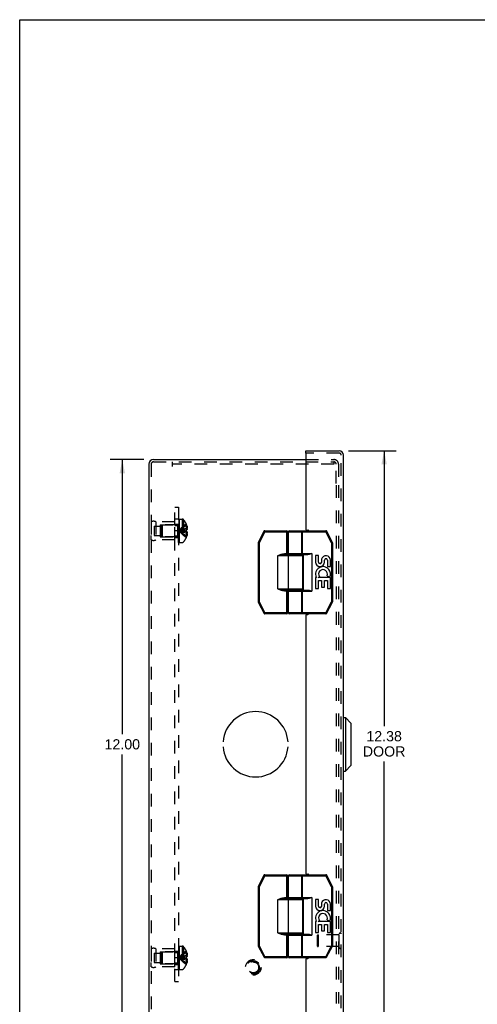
# Model space of a CAD drawing. Header units: inches. Extents: x 0 to 48.6, y 0 to 31.4.
# Tile 12 of 17: x 0 to 9.7, y 10.7 to 31.4. Entities that reach past the tile are written whole.
import ezdxf

# ---------------------------------------------------------------- set-up
doc = ezdxf.new("R2010")
doc.units = ezdxf.units.IN
doc.header["$LTSCALE"] = 2.671429
doc.header["$MEASUREMENT"] = 0
doc.linetypes.add('HIDDEN', pattern=[0.2, 0.1, -0.1])
doc.layers.get('0').update_dxf_attribs({"linetype": 'CONTINUOUS'})
for name, color, linetype in [('DEFAULT_2', 8, 'HIDDEN'), ('DIMENSIONS', 7, 'CONTINUOUS'), ('DOOR_ASSEMBLY', 7, 'CONTINUOUS'), ('OPEN', 7, 'CONTINUOUS'), ('SUBPANEL', 7, 'CONTINUOUS')]:
    doc.layers.add(name, color=color, linetype=linetype)
doc.styles.get("Standard").update_dxf_attribs({"font": 'arial.ttf'})
doc.dimstyles.new('DIMSTYLE_1', dxfattribs={"dimtxt": 0.214286, "dimasz": 0.285714, "dimexe": 0.09, "dimexo": 0.07, "dimgap": 0.0375, "dimtad": 0, "dimtih": 1, "dimtoh": 1, "dimzin": 4, "dimdsep": 46, "dimtxsty": 'Standard', "dimblk": '_FILLED', "dimblk1": '_FILLED', "dimblk2": '_FILLED', "dimcen": 0.09, "dimadec": 3, "dimazin": 1, "dimtfac": 1, "dimtdec": 3, "dimtofl": 0, "dimtmove": 0, "dimatfit": 3, "dimldrblk": '_FILLED', "dimfxl": 0, "dimtolj": 1, "dimtzin": 4, "dimarcsym": 0})

# ---------------------------------------------------------------- blocks, each defined once
blk = doc.blocks.new('_FILLED')
at = {"color": 0, "linetype": 'ByBlock'}
blk.add_solid([(0, 0), (-1, 0.2), (-1, -0.2)], dxfattribs=at)
blk = doc.blocks.new('*D10')
at = {"layer": 'DIMENSIONS', "color": 2, "linetype": 'Continuous'}
for p, q in [((6.94, 22.343), (7.948, 22.343)), ((7.691, 22.343), (7.691, 16.541)), ((7.691, 9.968), (7.691, 15.791)), ((6.94, 9.968), (7.948, 9.968))]:
    blk.add_line(p, q, dxfattribs=at)
at = {"layer": 'DIMENSIONS', "color": 2, "linetype": 'Continuous', "xscale": 0.2857142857, "yscale": 0.2857142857, "zscale": 0.2857142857}
for p, rotation in [((7.691, 22.343), 90), ((7.691, 9.968), 270)]:
    blk.add_blockref('_FILLED', p, dxfattribs=dict(at, rotation=rotation))
at = {"layer": 'DIMENSIONS', "color": 2, "linetype": 'Continuous', "insert": (7.691, 16.434), "char_height": 0.2143, "width": 0.89697, "attachment_point": 2, "line_spacing_factor": 0.9}
blk.add_mtext('12.38\\PDOOR', dxfattribs=at)
blk = doc.blocks.new('*D16')
at = {"layer": 'DIMENSIONS', "color": 2, "linetype": 'Continuous'}
for p, q in [((2.623, 22.156), (1.909, 22.156)), ((2.166, 22.156), (2.166, 16.37)), ((2.166, 10.156), (2.166, 15.941)), ((2.623, 10.156), (1.909, 10.156))]:
    blk.add_line(p, q, dxfattribs=at)
at = {"layer": 'DIMENSIONS', "color": 2, "linetype": 'Continuous', "xscale": 0.2857142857, "yscale": 0.2857142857, "zscale": 0.2857142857}
for p, rotation in [((2.166, 22.156), 90), ((2.166, 10.156), 270)]:
    blk.add_blockref('_FILLED', p, dxfattribs=dict(at, rotation=rotation))
at = {"layer": 'DIMENSIONS', "color": 2, "linetype": 'Continuous', "insert": (2.166, 16.263), "char_height": 0.2143, "width": 0.74881, "attachment_point": 2, "line_spacing_factor": 0.9}
blk.add_mtext('12.00', dxfattribs=at)

msp = doc.modelspace()

# ---------------------------------------------------------------- linework, layer by layer
at = {"color": 7, "linetype": 'Continuous'}
for p, q in [((0, 0), (0, 31.429)), ((0, 31.429), (48.571, 31.429))]:
    msp.add_line(p, q, dxfattribs=at)
at = {"color": 3, "linetype": 'Continuous'}
for p, q in [((2.728, 22.061), (2.728, 10.251)), ((2.823, 22.156), (6.037, 22.156))]:
    msp.add_line(p, q, dxfattribs=at)
msp.add_arc((2.823, 22.061), 0.0948, 90, 180, dxfattribs=at)
at = {"layer": 'DEFAULT_2', "color": 8, "linetype": 'HIDDEN'}
for p, q in [((2.776, 22.061), (2.776, 10.251)), ((2.823, 22.108), (6.63, 22.108)), ((3.228, 22.013), (3.228, 22.108)), ((6.63, 22.06), (3.228, 22.06)), ((6.037, 22.156), (6.633, 22.156)), ((6.63, 22.108), (6.63, 22.06)), ((6.63, 22.108), (6.633, 22.108)), ((6.68, 21.656), (6.68, 22.061)), ((6.728, 22.061), (6.728, 21.656)), ((6.68, 21.616), (6.68, 10.696)), ((6.728, 21.616), (6.728, 10.696)), ((2.776, 20.844), (2.776, 20.468)), ((2.776, 20.844), (2.776, 20.756)), ((2.839, 20.757), (2.839, 20.554)), ((2.839, 20.757), (2.964, 20.757)), ((2.876, 20.844), (2.876, 20.468)), ((3.276, 20.844), (2.876, 20.844)), ((2.964, 20.781), (2.964, 20.531)), ((2.964, 20.781), (3.276, 20.781)), ((2.996, 20.77), (3.006, 20.78)), ((2.996, 20.77), (2.996, 20.542)), ((3.006, 20.78), (3.006, 20.532)), ((3.334, 20.78), (3.006, 20.78)), ((3.276, 20.468), (3.276, 20.844)), ((3.334, 20.78), (3.334, 20.532)), ((3.351, 20.41), (3.351, 20.899)), ((3.366, 20.899), (3.351, 20.899)), ((3.366, 20.899), (3.351, 20.899)), ((3.366, 20.893), (3.351, 20.893)), ((3.366, 20.892), (3.351, 20.892)), ((3.366, 20.882), (3.351, 20.882)), ((3.351, 20.864), (3.366, 20.864)), ((3.366, 20.863), (3.351, 20.863)), ((3.366, 20.862), (3.351, 20.862)), ((3.366, 20.86), (3.351, 20.86)), ((3.351, 20.857), (3.366, 20.857)), ((3.351, 20.854), (3.366, 20.854)), ((3.366, 20.847), (3.351, 20.847)), ((3.351, 20.843), (3.366, 20.843)), ((3.351, 20.838), (3.366, 20.838)), ((3.351, 20.835), (3.366, 20.835)), ((3.366, 20.834), (3.351, 20.834)), ((3.351, 20.834), (3.366, 20.834)), ((3.351, 20.81), (3.366, 20.81)), ((3.351, 20.798), (3.366, 20.798)), ((3.366, 20.794), (3.351, 20.794)), ((3.366, 20.793), (3.351, 20.793)), ((3.366, 20.789), (3.351, 20.789)), ((3.351, 20.783), (3.366, 20.783)), ((3.351, 20.78), (3.366, 20.78)), ((3.351, 20.779), (3.366, 20.779)), ((3.366, 20.768), (3.351, 20.768)), ((3.366, 20.755), (3.351, 20.755)), ((3.366, 20.899), (3.366, 20.41)), ((3.371, 20.41), (3.371, 20.902)), ((3.371, 20.902), (3.432, 20.902)), ((3.432, 20.902), (3.432, 20.41)), ((3.459, 20.89), (3.459, 20.422)), ((3.517, 20.796), (3.517, 20.796)), ((3.517, 20.796), (3.517, 20.795)), ((3.517, 20.795), (3.517, 20.674)), ((3.517, 20.76), (3.53, 20.76)), ((2.776, 20.468), (2.776, 20.556)), ((2.839, 20.554), (2.964, 20.554)), ((3.351, 20.739), (3.366, 20.739)), ((3.351, 20.727), (3.366, 20.727)), ((3.351, 20.708), (3.366, 20.708)), ((3.366, 20.702), (3.351, 20.702)), ((3.366, 20.702), (3.351, 20.702)), ((3.351, 20.701), (3.366, 20.701)), ((3.351, 20.701), (3.366, 20.701)), ((3.366, 20.694), (3.351, 20.694)), ((3.366, 20.669), (3.351, 20.669)), ((3.366, 20.659), (3.351, 20.659)), ((3.351, 20.653), (3.366, 20.653)), ((3.351, 20.645), (3.366, 20.645)), ((3.351, 20.625), (3.366, 20.625)), ((3.351, 20.614), (3.366, 20.614)), ((3.366, 20.604), (3.351, 20.604)), ((3.366, 20.592), (3.351, 20.592)), ((3.351, 20.569), (3.366, 20.569)), ((3.351, 20.569), (3.366, 20.569)), ((3.366, 20.568), (3.351, 20.568)), ((3.351, 20.564), (3.366, 20.564)), ((3.366, 20.562), (3.351, 20.562)), ((3.366, 20.561), (3.351, 20.561)), ((3.351, 20.547), (3.366, 20.547)), ((3.381, 20.659), (3.356, 20.656)), ((3.488, 20.64), (3.46, 20.643)), ((3.517, 20.638), (3.488, 20.64)), ((3.517, 20.705), (3.539, 20.705)), ((3.517, 20.674), (3.517, 20.674)), ((3.517, 20.674), (3.53, 20.674)), ((3.517, 20.665), (3.517, 20.662)), ((3.517, 20.65), (3.517, 20.647)), ((3.517, 20.638), (3.517, 20.516)), ((3.517, 20.638), (3.517, 20.638)), ((3.53, 20.638), (3.517, 20.638)), ((3.517, 20.606), (3.539, 20.606)), ((3.517, 20.551), (3.53, 20.551)), ((3.276, 20.468), (2.876, 20.468)), ((2.964, 20.531), (3.276, 20.531)), ((2.996, 20.542), (3.006, 20.532)), ((3.334, 20.532), (3.006, 20.532)), ((3.351, 20.535), (3.366, 20.535)), ((3.366, 20.514), (3.351, 20.514)), ((3.366, 20.501), (3.351, 20.501)), ((3.351, 20.501), (3.366, 20.501)), ((3.351, 20.499), (3.366, 20.499)), ((3.351, 20.499), (3.366, 20.499)), ((3.351, 20.487), (3.366, 20.487)), ((3.366, 20.482), (3.351, 20.482)), ((3.366, 20.481), (3.351, 20.481)), ((3.366, 20.479), (3.351, 20.479)), ((3.351, 20.476), (3.366, 20.476)), ((3.351, 20.461), (3.366, 20.461)), ((3.351, 20.461), (3.366, 20.461)), ((3.351, 20.457), (3.366, 20.457)), ((3.351, 20.456), (3.366, 20.456)), ((3.366, 20.449), (3.351, 20.449)), ((3.351, 20.448), (3.366, 20.448)), ((3.366, 20.436), (3.351, 20.436)), ((3.366, 20.431), (3.351, 20.431)), ((3.366, 20.426), (3.351, 20.426)), ((3.366, 20.425), (3.351, 20.425)), ((3.366, 20.419), (3.351, 20.419)), ((3.366, 20.41), (3.351, 20.41)), ((3.366, 20.41), (3.351, 20.41)), ((3.371, 20.41), (3.432, 20.41)), ((3.517, 20.516), (3.517, 20.515)), ((3.517, 20.515), (3.517, 20.515)), ((2.776, 11.844), (2.776, 11.468)), ((2.776, 11.844), (2.776, 11.756)), ((3.276, 11.844), (2.876, 11.844)), ((2.876, 11.844), (2.876, 11.468)), ((3.276, 11.468), (3.276, 11.844)), ((3.366, 11.899), (3.351, 11.899)), ((3.366, 11.899), (3.351, 11.899)), ((3.351, 11.41), (3.351, 11.899)), ((3.366, 11.893), (3.351, 11.893)), ((3.366, 11.892), (3.351, 11.892)), ((3.366, 11.882), (3.351, 11.882)), ((3.351, 11.864), (3.366, 11.864)), ((3.366, 11.863), (3.351, 11.863)), ((3.366, 11.862), (3.351, 11.862)), ((3.366, 11.86), (3.351, 11.86)), ((3.351, 11.857), (3.366, 11.857)), ((3.351, 11.854), (3.366, 11.854)), ((3.366, 11.847), (3.351, 11.847)), ((3.351, 11.843), (3.366, 11.843)), ((3.351, 11.838), (3.366, 11.838)), ((3.351, 11.835), (3.366, 11.835)), ((3.366, 11.834), (3.351, 11.834)), ((3.351, 11.834), (3.366, 11.834)), ((3.366, 11.899), (3.366, 11.41)), ((3.371, 11.902), (3.432, 11.902)), ((3.371, 11.41), (3.371, 11.902)), ((3.432, 11.902), (3.432, 11.41)), ((3.459, 11.89), (3.459, 11.422)), ((2.839, 11.757), (2.964, 11.757)), ((2.839, 11.757), (2.839, 11.554)), ((2.964, 11.781), (3.276, 11.781)), ((2.964, 11.781), (2.964, 11.531)), ((2.996, 11.77), (3.006, 11.78)), ((2.996, 11.77), (2.996, 11.542)), ((3.334, 11.78), (3.006, 11.78)), ((3.006, 11.78), (3.006, 11.532)), ((3.334, 11.78), (3.334, 11.532)), ((3.351, 11.81), (3.366, 11.81)), ((3.351, 11.798), (3.366, 11.798)), ((3.366, 11.794), (3.351, 11.794)), ((3.366, 11.793), (3.351, 11.793)), ((3.366, 11.789), (3.351, 11.789)), ((3.351, 11.783), (3.366, 11.783)), ((3.351, 11.78), (3.366, 11.78)), ((3.351, 11.779), (3.366, 11.779)), ((3.366, 11.768), (3.351, 11.768)), ((3.366, 11.755), (3.351, 11.755)), ((3.351, 11.739), (3.366, 11.739)), ((3.351, 11.727), (3.366, 11.727)), ((3.351, 11.708), (3.366, 11.708)), ((3.366, 11.702), (3.351, 11.702)), ((3.366, 11.702), (3.351, 11.702)), ((3.351, 11.701), (3.366, 11.701)), ((3.351, 11.701), (3.366, 11.701)), ((3.366, 11.694), (3.351, 11.694)), ((3.366, 11.669), (3.351, 11.669)), ((3.366, 11.659), (3.351, 11.659)), ((3.351, 11.653), (3.366, 11.653)), ((3.351, 11.645), (3.366, 11.645)), ((3.351, 11.625), (3.366, 11.625)), ((3.381, 11.659), (3.356, 11.656)), ((3.381, 11.659), (3.356, 11.656)), ((3.488, 11.64), (3.46, 11.643)), ((3.517, 11.638), (3.488, 11.64)), ((3.517, 11.795), (3.517, 11.796)), ((3.517, 11.796), (3.517, 11.796)), ((3.517, 11.795), (3.517, 11.674)), ((3.517, 11.76), (3.53, 11.76)), ((3.517, 11.705), (3.539, 11.705)), ((3.517, 11.674), (3.517, 11.674)), ((3.517, 11.674), (3.53, 11.674)), ((3.517, 11.662), (3.517, 11.665)), ((3.517, 11.647), (3.517, 11.65)), ((3.53, 11.638), (3.517, 11.638)), ((3.517, 11.638), (3.517, 11.638)), ((3.517, 11.638), (3.517, 11.516)), ((2.776, 11.468), (2.776, 11.556)), ((2.839, 11.554), (2.964, 11.554)), ((3.276, 11.468), (2.876, 11.468)), ((2.964, 11.531), (3.276, 11.531)), ((2.996, 11.542), (3.006, 11.532)), ((3.334, 11.532), (3.006, 11.532)), ((3.351, 11.614), (3.366, 11.614)), ((3.366, 11.604), (3.351, 11.604)), ((3.366, 11.592), (3.351, 11.592)), ((3.351, 11.569), (3.366, 11.569)), ((3.351, 11.569), (3.366, 11.569)), ((3.366, 11.568), (3.351, 11.568)), ((3.351, 11.564), (3.366, 11.564)), ((3.366, 11.562), (3.351, 11.562)), ((3.366, 11.561), (3.351, 11.561)), ((3.351, 11.547), (3.366, 11.547)), ((3.351, 11.535), (3.366, 11.535)), ((3.366, 11.514), (3.351, 11.514)), ((3.366, 11.501), (3.351, 11.501)), ((3.351, 11.501), (3.366, 11.501)), ((3.351, 11.499), (3.366, 11.499)), ((3.351, 11.499), (3.366, 11.499)), ((3.351, 11.487), (3.366, 11.487)), ((3.366, 11.482), (3.351, 11.482)), ((3.366, 11.481), (3.351, 11.481)), ((3.366, 11.479), (3.351, 11.479)), ((3.351, 11.476), (3.366, 11.476)), ((3.351, 11.461), (3.366, 11.461)), ((3.351, 11.461), (3.366, 11.461)), ((3.351, 11.457), (3.366, 11.457)), ((3.351, 11.456), (3.366, 11.456)), ((3.366, 11.449), (3.351, 11.449)), ((3.351, 11.448), (3.366, 11.448)), ((3.366, 11.436), (3.351, 11.436)), ((3.366, 11.431), (3.351, 11.431)), ((3.366, 11.426), (3.351, 11.426)), ((3.366, 11.425), (3.351, 11.425)), ((3.366, 11.419), (3.351, 11.419)), ((3.517, 11.606), (3.539, 11.606)), ((3.517, 11.551), (3.53, 11.551)), ((3.517, 11.516), (3.517, 11.515)), ((3.517, 11.515), (3.517, 11.515)), ((3.366, 11.41), (3.351, 11.41)), ((3.366, 11.41), (3.351, 11.41)), ((3.371, 11.41), (3.432, 11.41))]:
    msp.add_line(p, q, dxfattribs=at)
for points in [[(3.517, 20.796), (3.488, 20.776), (3.46, 20.755), (3.433, 20.733), (3.406, 20.708), (3.381, 20.683), (3.356, 20.656)], [(3.517, 20.76), (3.488, 20.746), (3.46, 20.73), (3.433, 20.713), (3.406, 20.695), (3.381, 20.676), (3.356, 20.656)], [(3.53, 20.76), (3.532, 20.753), (3.533, 20.746), (3.535, 20.739), (3.536, 20.733), (3.537, 20.726), (3.538, 20.719), (3.538, 20.712), (3.539, 20.705)], [(3.517, 20.705), (3.488, 20.698), (3.46, 20.691), (3.433, 20.683), (3.406, 20.674), (3.381, 20.665), (3.356, 20.656)], [(3.517, 20.515), (3.488, 20.535), (3.46, 20.556), (3.433, 20.579), (3.406, 20.603), (3.381, 20.629), (3.356, 20.656)], [(3.517, 20.551), (3.488, 20.566), (3.46, 20.582), (3.433, 20.598), (3.406, 20.616), (3.381, 20.636), (3.356, 20.656)], [(3.46, 20.643), (3.433, 20.646), (3.406, 20.649), (3.381, 20.652), (3.356, 20.656)], [(3.433, 20.646), (3.406, 20.649), (3.381, 20.652), (3.356, 20.656)], [(3.517, 20.606), (3.488, 20.613), (3.46, 20.621), (3.433, 20.629), (3.406, 20.637), (3.381, 20.646), (3.356, 20.656)], [(3.517, 20.674), (3.488, 20.671), (3.46, 20.668), (3.433, 20.666), (3.406, 20.662), (3.381, 20.659)], [(3.517, 20.674), (3.488, 20.671), (3.46, 20.668), (3.433, 20.666), (3.406, 20.662)], [(3.517, 20.656), (3.517, 20.659), (3.517, 20.662), (3.517, 20.665), (3.517, 20.668), (3.517, 20.671), (3.517, 20.674)], [(3.517, 20.638), (3.517, 20.641), (3.517, 20.644), (3.517, 20.647), (3.517, 20.65), (3.517, 20.653), (3.517, 20.656)], [(3.539, 20.705), (3.539, 20.702), (3.538, 20.699), (3.538, 20.696), (3.537, 20.693), (3.536, 20.69), (3.535, 20.687), (3.534, 20.684), (3.533, 20.681), (3.531, 20.677), (3.53, 20.674)], [(3.53, 20.638), (3.531, 20.634), (3.533, 20.631), (3.534, 20.627), (3.535, 20.624), (3.536, 20.621), (3.537, 20.618), (3.538, 20.615), (3.538, 20.612), (3.539, 20.609), (3.539, 20.606)], [(3.539, 20.606), (3.538, 20.599), (3.538, 20.593), (3.537, 20.586), (3.536, 20.579), (3.535, 20.572), (3.533, 20.565), (3.532, 20.558), (3.53, 20.551)], [(3.517, 11.796), (3.488, 11.776), (3.46, 11.755), (3.433, 11.733), (3.406, 11.708), (3.381, 11.683), (3.356, 11.656)], [(3.517, 11.76), (3.488, 11.746), (3.46, 11.73), (3.433, 11.713), (3.406, 11.695), (3.381, 11.676), (3.356, 11.656)], [(3.517, 11.705), (3.488, 11.698), (3.46, 11.691), (3.433, 11.683), (3.406, 11.674), (3.381, 11.665), (3.356, 11.656)], [(3.433, 11.646), (3.406, 11.649), (3.381, 11.652), (3.356, 11.656)], [(3.517, 11.606), (3.488, 11.613), (3.46, 11.621), (3.433, 11.629), (3.406, 11.637), (3.381, 11.646), (3.356, 11.656)], [(3.517, 11.551), (3.488, 11.566), (3.46, 11.582), (3.433, 11.598), (3.406, 11.616), (3.381, 11.636), (3.356, 11.656)], [(3.517, 11.515), (3.488, 11.535), (3.46, 11.556), (3.433, 11.579), (3.406, 11.603), (3.381, 11.629), (3.356, 11.656)], [(3.517, 11.674), (3.488, 11.671), (3.46, 11.668), (3.433, 11.666), (3.406, 11.662), (3.381, 11.659)], [(3.46, 11.643), (3.433, 11.646), (3.406, 11.649), (3.381, 11.652)], [(3.517, 11.674), (3.488, 11.671), (3.46, 11.668), (3.433, 11.666), (3.406, 11.662)], [(3.517, 11.674), (3.517, 11.671), (3.517, 11.668), (3.517, 11.665), (3.517, 11.662), (3.517, 11.659), (3.517, 11.656)], [(3.517, 11.656), (3.517, 11.653), (3.517, 11.65), (3.517, 11.647), (3.517, 11.644), (3.517, 11.641), (3.517, 11.638)], [(3.53, 11.76), (3.532, 11.753), (3.533, 11.746), (3.535, 11.739), (3.536, 11.733), (3.537, 11.726), (3.538, 11.719), (3.538, 11.712), (3.539, 11.705)], [(3.539, 11.705), (3.539, 11.702), (3.538, 11.699), (3.538, 11.696), (3.537, 11.693), (3.536, 11.69), (3.535, 11.687), (3.534, 11.684), (3.533, 11.681), (3.531, 11.677), (3.53, 11.674)], [(3.53, 11.638), (3.531, 11.634), (3.533, 11.631), (3.534, 11.627), (3.535, 11.624), (3.536, 11.621), (3.537, 11.618), (3.538, 11.615), (3.538, 11.612), (3.539, 11.609), (3.539, 11.606)], [(3.539, 11.606), (3.538, 11.599), (3.538, 11.593), (3.537, 11.586), (3.536, 11.579), (3.535, 11.572), (3.533, 11.565), (3.532, 11.558), (3.53, 11.551)]]:
    msp.add_lwpolyline(points, dxfattribs=at)
for radius in [0.164, 0.142, 0.124, 0.114]:
    msp.add_circle((4.93, 11.454), radius, dxfattribs=at)
for centre, radius, start, end in [((2.823, 22.061), 0.0468, 90, 180), ((6.633, 22.061), 0.0948, 0, 90), ((6.633, 22.061), 0.0468, 0, 90), ((2.826, 20.757), 0.1, 60.0508, 119.9492), ((3.334, 20.817), 0.0372, 270, 297.5399), ((3.334, 20.817), 0.0372, 329.9503, 360), ((3.432, 20.867), 0.035, 40.9334, 90), ((3.189, 20.656), 0.357, 23.1903, 40.9334), ((3.189, 20.656), 0.357, 17.0407, 23.0017), ((3.189, 20.656), 0.357, 336.9983, 342.9593), ((2.826, 20.554), 0.1, 240.0508, 299.9492), ((3.334, 20.495), 0.0372, 62.4601, 90), ((3.334, 20.495), 0.0372, 0, 30.0497), ((3.432, 20.445), 0.035, 270, 319.0666), ((3.189, 20.656), 0.357, 319.0666, 336.8097), ((2.826, 11.757), 0.1, 60.0508, 119.9492), ((3.432, 11.867), 0.035, 40.9334, 90), ((3.189, 11.656), 0.357, 23.1903, 40.9334), ((3.334, 11.817), 0.0372, 270, 297.5399), ((3.334, 11.817), 0.0372, 329.9503, 360), ((3.189, 11.656), 0.357, 17.0407, 23.0017), ((2.826, 11.554), 0.1, 240.0508, 299.9492), ((3.334, 11.495), 0.0372, 62.4601, 90), ((3.334, 11.495), 0.0372, 0, 30.0497), ((3.432, 11.445), 0.035, 270, 319.0666), ((3.189, 11.656), 0.357, 319.0666, 336.8097), ((3.189, 11.656), 0.357, 336.9983, 342.9593)]:
    msp.add_arc(centre, radius, start, end, dxfattribs=at)
at = {"layer": 'DOOR_ASSEMBLY', "color": 7, "linetype": 'Continuous'}
for p, q in [((6.037, 22.295), (6.037, 22.343)), ((6.052, 22.295), (6.037, 22.295)), ((5.153, 20.645), (5.036, 20.41)), ((5.171, 20.636), (5.054, 20.401)), ((5.153, 20.645), (5.171, 20.636)), ((5.171, 20.636), (5.171, 20.656)), ((5.171, 20.656), (5.635, 20.656)), ((5.171, 20.636), (5.655, 20.636)), ((5.635, 20.151), (5.635, 20.656)), ((5.655, 20.171), (5.655, 20.636)), ((5.67, 20.176), (5.67, 20.636)), ((5.67, 20.636), (6.464, 20.636)), ((5.69, 20.656), (6.464, 20.656)), ((5.955, 20.176), (5.955, 20.636)), ((5.971, 20.156), (5.971, 20.656)), ((6.464, 20.656), (6.464, 20.636)), ((6.464, 20.636), (6.481, 20.645)), ((6.581, 20.401), (6.464, 20.636)), ((6.599, 20.41), (6.481, 20.645)), ((5.034, 20.401), (5.034, 19.161)), ((5.034, 20.401), (5.054, 20.401)), ((5.054, 20.401), (5.036, 20.41)), ((5.054, 20.401), (5.054, 19.161)), ((6.599, 20.41), (6.581, 20.401)), ((6.581, 20.401), (6.581, 19.161)), ((6.581, 20.401), (6.601, 20.401)), ((6.601, 20.401), (6.601, 19.161)), ((5.445, 19.431), (5.445, 20.131)), ((5.975, 20.131), (5.445, 20.131)), ((5.586, 20.151), (5.586, 20.171)), ((5.655, 20.171), (5.586, 20.171)), ((5.955, 20.151), (5.586, 20.151)), ((5.67, 20.176), (6.162, 20.176)), ((5.673, 19.431), (5.673, 20.131)), ((5.69, 20.156), (6.079, 20.156)), ((5.739, 20.151), (5.739, 20.156)), ((5.895, 20.151), (5.895, 20.156)), ((5.975, 19.431), (5.975, 20.131)), ((5.982, 20.156), (5.982, 19.406)), ((6.162, 20.176), (6.162, 19.386)), ((6.244, 20.132), (6.244, 19.995)), ((6.307, 20.132), (6.244, 20.132)), ((6.307, 19.995), (6.307, 20.132)), ((6.372, 20.058), (6.372, 19.989)), ((6.432, 19.995), (6.432, 20.037)), ((6.495, 20.037), (6.495, 19.901)), ((6.558, 19.901), (6.558, 20.037)), ((6.495, 19.901), (6.558, 19.901)), ((6.244, 19.67), (6.244, 19.44)), ((6.262, 19.67), (6.244, 19.67)), ((6.297, 19.67), (6.324, 19.689)), ((6.558, 19.67), (6.297, 19.67)), ((6.307, 19.44), (6.307, 19.607)), ((6.307, 19.607), (6.372, 19.607)), ((6.372, 19.607), (6.372, 19.471)), ((6.432, 19.471), (6.432, 19.607)), ((6.432, 19.607), (6.495, 19.607)), ((6.488, 19.706), (6.545, 19.681)), ((6.495, 19.607), (6.495, 19.44)), ((6.558, 19.44), (6.558, 19.67)), ((5.445, 19.431), (5.975, 19.431)), ((5.464, 19.427), (5.445, 19.431)), ((5.586, 19.391), (5.586, 19.411)), ((5.586, 19.411), (5.955, 19.411)), ((5.586, 19.391), (5.655, 19.391)), ((5.635, 18.906), (5.635, 19.411)), ((5.655, 18.926), (5.655, 19.391)), ((5.67, 18.926), (5.67, 19.386)), ((5.67, 19.386), (6.162, 19.386)), ((5.69, 19.406), (6.079, 19.406)), ((5.739, 19.406), (5.739, 19.411)), ((5.895, 19.406), (5.895, 19.411)), ((5.955, 18.926), (5.955, 19.386)), ((5.971, 18.906), (5.971, 19.406)), ((6.244, 19.44), (6.307, 19.44)), ((6.372, 19.471), (6.432, 19.471)), ((6.495, 19.44), (6.558, 19.44)), ((5.054, 19.161), (5.034, 19.161)), ((5.036, 19.151), (5.054, 19.161)), ((5.036, 19.151), (5.158, 18.916)), ((5.054, 19.161), (5.176, 18.926)), ((6.459, 18.926), (6.581, 19.161)), ((6.477, 18.916), (6.599, 19.151)), ((6.601, 19.161), (6.581, 19.161)), ((6.581, 19.161), (6.599, 19.151)), ((5.176, 18.926), (5.158, 18.916)), ((5.176, 18.906), (5.176, 18.926)), ((5.655, 18.926), (5.176, 18.926)), ((5.635, 18.906), (5.176, 18.906)), ((6.459, 18.926), (5.67, 18.926)), ((6.459, 18.906), (5.69, 18.906)), ((6.459, 18.926), (6.459, 18.906)), ((6.477, 18.916), (6.459, 18.926)), ((6.835, 16.718), (6.873, 16.718)), ((6.873, 16.718), (6.873, 15.593)), ((6.991, 16.6), (6.873, 16.718)), ((6.991, 16.6), (6.991, 15.711)), ((6.835, 15.593), (6.873, 15.593)), ((6.991, 15.711), (6.873, 15.593)), ((5.153, 13.395), (5.036, 13.16)), ((5.171, 13.386), (5.054, 13.151)), ((5.153, 13.395), (5.171, 13.386)), ((5.171, 13.406), (5.635, 13.406)), ((5.171, 13.386), (5.171, 13.406)), ((5.171, 13.386), (5.655, 13.386)), ((5.635, 12.901), (5.635, 13.406)), ((5.655, 12.921), (5.655, 13.386)), ((5.67, 13.386), (6.464, 13.386)), ((5.67, 12.926), (5.67, 13.386)), ((5.69, 13.406), (6.464, 13.406)), ((5.955, 12.926), (5.955, 13.386)), ((5.971, 12.906), (5.971, 13.406)), ((6.464, 13.406), (6.464, 13.386)), ((6.464, 13.386), (6.481, 13.395)), ((6.581, 13.151), (6.464, 13.386)), ((6.599, 13.16), (6.481, 13.395)), ((5.034, 13.151), (5.054, 13.151)), ((5.034, 13.151), (5.034, 11.911)), ((5.054, 13.151), (5.036, 13.16)), ((5.054, 13.151), (5.054, 11.911)), ((6.599, 13.16), (6.581, 13.151)), ((6.581, 13.151), (6.601, 13.151)), ((6.581, 13.151), (6.581, 11.911)), ((6.601, 13.151), (6.601, 11.911)), ((5.975, 12.881), (5.445, 12.881)), ((5.445, 12.181), (5.445, 12.881)), ((5.655, 12.921), (5.586, 12.921)), ((5.586, 12.901), (5.586, 12.921)), ((5.955, 12.901), (5.586, 12.901)), ((5.67, 12.926), (6.162, 12.926)), ((5.673, 12.181), (5.673, 12.881)), ((5.69, 12.906), (6.079, 12.906)), ((5.739, 12.901), (5.739, 12.906)), ((5.895, 12.901), (5.895, 12.906)), ((5.975, 12.181), (5.975, 12.881)), ((5.982, 12.906), (5.982, 12.156)), ((6.162, 12.926), (6.162, 12.136)), ((6.307, 12.882), (6.244, 12.882)), ((6.244, 12.882), (6.244, 12.745)), ((6.307, 12.745), (6.307, 12.882)), ((6.372, 12.808), (6.372, 12.739)), ((6.432, 12.745), (6.432, 12.787)), ((6.495, 12.787), (6.495, 12.651)), ((6.558, 12.651), (6.558, 12.787)), ((6.488, 12.456), (6.545, 12.431)), ((6.495, 12.651), (6.558, 12.651)), ((6.262, 12.42), (6.244, 12.42)), ((6.244, 12.42), (6.244, 12.19)), ((6.297, 12.42), (6.324, 12.439)), ((6.558, 12.42), (6.297, 12.42)), ((6.307, 12.357), (6.372, 12.357)), ((6.307, 12.19), (6.307, 12.357)), ((6.372, 12.357), (6.372, 12.221)), ((6.432, 12.357), (6.495, 12.357)), ((6.432, 12.221), (6.432, 12.357)), ((6.495, 12.357), (6.495, 12.19)), ((6.558, 12.19), (6.558, 12.42)), ((5.445, 12.181), (5.975, 12.181)), ((5.464, 12.177), (5.445, 12.181)), ((5.586, 12.161), (5.955, 12.161)), ((5.586, 12.141), (5.586, 12.161)), ((5.586, 12.141), (5.655, 12.141)), ((5.635, 11.656), (5.635, 12.161)), ((5.655, 11.676), (5.655, 12.141)), ((5.67, 12.136), (6.162, 12.136)), ((5.67, 11.676), (5.67, 12.136)), ((5.69, 12.156), (6.079, 12.156)), ((5.739, 12.156), (5.739, 12.161)), ((5.895, 12.156), (5.895, 12.161)), ((5.955, 11.676), (5.955, 12.136)), ((5.971, 11.656), (5.971, 12.156)), ((6.244, 12.19), (6.307, 12.19)), ((6.372, 12.221), (6.432, 12.221)), ((6.495, 12.19), (6.558, 12.19)), ((5.054, 11.911), (5.034, 11.911)), ((5.036, 11.901), (5.054, 11.911)), ((5.036, 11.901), (5.158, 11.666)), ((5.054, 11.911), (5.176, 11.676)), ((6.459, 11.676), (6.581, 11.911)), ((6.477, 11.666), (6.599, 11.901)), ((6.601, 11.911), (6.581, 11.911)), ((6.581, 11.911), (6.599, 11.901)), ((5.176, 11.676), (5.158, 11.666)), ((5.655, 11.676), (5.176, 11.676)), ((5.176, 11.656), (5.176, 11.676)), ((5.635, 11.656), (5.176, 11.656)), ((6.459, 11.676), (5.67, 11.676)), ((6.459, 11.656), (5.69, 11.656)), ((6.477, 11.666), (6.459, 11.676)), ((6.459, 11.676), (6.459, 11.656))]:
    msp.add_line(p, q, dxfattribs=at)
at = {"layer": 'DOOR_ASSEMBLY', "color": 3, "linetype": 'Continuous'}
for p, q in [((6.037, 22.343), (6.74, 22.343)), ((6.037, 22.28), (6.037, 20.686)), ((6.835, 10.063), (6.835, 22.248)), ((6.052, 20.671), (6.083, 20.671)), ((6.052, 18.891), (6.083, 18.891)), ((6.037, 18.876), (6.037, 13.436)), ((6.052, 13.421), (6.083, 13.421)), ((6.037, 11.626), (6.037, 10.031)), ((6.052, 11.641), (6.083, 11.641))]:
    msp.add_line(p, q, dxfattribs=at)
at = {"layer": 'DOOR_ASSEMBLY', "color": 8, "linetype": 'HIDDEN'}
for p, q in [((6.74, 22.295), (6.052, 22.295)), ((6.787, 10.063), (6.787, 22.248)), ((6.287, 11.902), (6.287, 12.13)), ((6.744, 12.14), (6.297, 12.14)), ((6.297, 12.14), (6.297, 11.892)), ((6.744, 11.874), (6.744, 12.158)), ((6.744, 11.892), (6.297, 11.892))]:
    msp.add_line(p, q, dxfattribs=at)
at = {"layer": 'DOOR_ASSEMBLY', "color": 7, "linetype": 'Continuous'}
for points in [[(5.94, 20.656), (5.942, 20.655), (5.944, 20.655), (5.947, 20.654), (5.949, 20.652), (5.951, 20.65), (5.952, 20.647), (5.954, 20.645), (5.955, 20.642), (5.955, 20.639), (5.955, 20.636)], [(5.445, 20.131), (5.451, 20.133), (5.457, 20.136), (5.463, 20.138), (5.469, 20.141), (5.475, 20.143), (5.481, 20.146), (5.488, 20.148), (5.495, 20.151)], [(5.445, 20.131), (5.458, 20.133), (5.465, 20.135), (5.471, 20.136), (5.478, 20.137), (5.484, 20.138), (5.491, 20.139), (5.498, 20.141)], [(5.495, 20.151), (5.504, 20.154), (5.512, 20.157), (5.521, 20.16), (5.529, 20.162), (5.538, 20.164), (5.545, 20.166), (5.553, 20.167), (5.56, 20.169), (5.567, 20.17), (5.574, 20.17), (5.58, 20.171), (5.586, 20.171)], [(5.498, 20.141), (5.508, 20.142), (5.517, 20.144), (5.525, 20.145), (5.534, 20.146), (5.542, 20.147), (5.549, 20.148), (5.556, 20.149), (5.563, 20.15), (5.569, 20.15), (5.575, 20.15), (5.581, 20.151), (5.586, 20.151)], [(5.673, 20.131), (5.674, 20.134), (5.674, 20.137), (5.675, 20.14), (5.677, 20.142), (5.679, 20.145), (5.681, 20.147), (5.683, 20.149), (5.686, 20.15), (5.689, 20.15), (5.692, 20.151)], [(5.955, 20.176), (5.955, 20.173), (5.955, 20.17), (5.954, 20.167), (5.952, 20.164), (5.951, 20.162), (5.949, 20.16), (5.947, 20.158), (5.944, 20.157), (5.942, 20.156), (5.94, 20.156)], [(6.162, 20.176), (6.151, 20.172), (6.142, 20.169), (6.132, 20.166), (6.123, 20.164), (6.115, 20.161), (6.107, 20.159), (6.099, 20.158), (6.092, 20.157), (6.085, 20.156), (6.079, 20.156)], [(5.495, 19.411), (5.487, 19.414), (5.479, 19.417), (5.471, 19.42), (5.462, 19.423), (5.454, 19.427), (5.445, 19.431)], [(5.498, 19.421), (5.49, 19.422), (5.481, 19.424), (5.473, 19.425), (5.464, 19.427)], [(5.586, 19.391), (5.58, 19.391), (5.573, 19.391), (5.566, 19.392), (5.559, 19.393), (5.551, 19.394), (5.543, 19.396), (5.536, 19.398), (5.528, 19.4), (5.52, 19.402), (5.512, 19.405), (5.503, 19.408), (5.495, 19.411)], [(5.586, 19.411), (5.58, 19.411), (5.575, 19.411), (5.568, 19.411), (5.562, 19.412), (5.555, 19.413), (5.547, 19.413), (5.54, 19.414), (5.532, 19.415), (5.524, 19.416), (5.516, 19.418), (5.507, 19.419), (5.498, 19.421)], [(5.673, 19.431), (5.674, 19.428), (5.674, 19.425), (5.675, 19.422), (5.677, 19.419), (5.679, 19.417), (5.681, 19.415), (5.683, 19.413), (5.686, 19.412), (5.689, 19.411), (5.692, 19.411)], [(5.94, 19.406), (5.942, 19.405), (5.944, 19.405), (5.947, 19.404), (5.949, 19.402), (5.951, 19.4), (5.952, 19.397), (5.954, 19.395), (5.955, 19.392), (5.955, 19.389), (5.955, 19.386)], [(6.079, 19.406), (6.085, 19.405), (6.092, 19.405), (6.099, 19.404), (6.107, 19.402), (6.115, 19.4), (6.124, 19.398), (6.132, 19.395), (6.142, 19.392), (6.151, 19.389), (6.162, 19.386)], [(5.955, 18.926), (5.955, 18.923), (5.955, 18.92), (5.954, 18.917), (5.952, 18.914), (5.951, 18.912), (5.949, 18.91), (5.947, 18.908), (5.944, 18.907), (5.942, 18.906), (5.94, 18.906)], [(5.94, 13.406), (5.942, 13.405), (5.944, 13.405), (5.947, 13.404), (5.949, 13.402), (5.951, 13.4), (5.952, 13.397), (5.954, 13.395), (5.955, 13.392), (5.955, 13.389), (5.955, 13.386)], [(5.445, 12.881), (5.451, 12.883), (5.457, 12.886), (5.463, 12.888), (5.469, 12.891), (5.475, 12.893), (5.481, 12.896), (5.488, 12.898), (5.495, 12.901)], [(5.445, 12.881), (5.458, 12.883), (5.465, 12.885), (5.471, 12.886), (5.478, 12.887), (5.484, 12.888), (5.491, 12.889), (5.498, 12.891)], [(5.495, 12.901), (5.504, 12.904), (5.512, 12.907), (5.521, 12.91), (5.529, 12.912), (5.538, 12.914), (5.545, 12.916), (5.553, 12.917), (5.56, 12.919), (5.567, 12.92), (5.574, 12.92), (5.58, 12.921), (5.586, 12.921)], [(5.498, 12.891), (5.508, 12.892), (5.517, 12.894), (5.525, 12.895), (5.534, 12.896), (5.542, 12.897), (5.549, 12.898), (5.556, 12.899), (5.563, 12.9), (5.569, 12.9), (5.575, 12.9), (5.581, 12.901), (5.586, 12.901)], [(5.673, 12.881), (5.674, 12.884), (5.674, 12.887), (5.675, 12.89), (5.677, 12.892), (5.679, 12.895), (5.681, 12.897), (5.683, 12.899), (5.686, 12.9), (5.689, 12.9), (5.692, 12.901)], [(5.955, 12.926), (5.955, 12.923), (5.955, 12.92), (5.954, 12.917), (5.952, 12.914), (5.951, 12.912), (5.949, 12.91), (5.947, 12.908), (5.944, 12.907), (5.942, 12.906), (5.94, 12.906)], [(6.162, 12.926), (6.151, 12.922), (6.142, 12.919), (6.132, 12.916), (6.123, 12.914), (6.115, 12.911), (6.107, 12.909), (6.099, 12.908), (6.092, 12.907), (6.085, 12.906), (6.079, 12.906)], [(5.495, 12.161), (5.487, 12.164), (5.479, 12.167), (5.471, 12.17), (5.462, 12.173), (5.454, 12.177), (5.445, 12.181)], [(5.498, 12.171), (5.49, 12.172), (5.481, 12.174), (5.473, 12.175), (5.464, 12.177)], [(5.586, 12.141), (5.58, 12.141), (5.573, 12.141), (5.566, 12.142), (5.559, 12.143), (5.551, 12.144), (5.543, 12.146), (5.536, 12.148), (5.528, 12.15), (5.52, 12.152), (5.512, 12.155), (5.503, 12.158), (5.495, 12.161)], [(5.586, 12.161), (5.58, 12.161), (5.575, 12.161), (5.568, 12.161), (5.562, 12.162), (5.555, 12.163), (5.547, 12.163), (5.54, 12.164), (5.532, 12.165), (5.524, 12.166), (5.516, 12.168), (5.507, 12.169), (5.498, 12.171)], [(5.673, 12.181), (5.674, 12.178), (5.674, 12.175), (5.675, 12.172), (5.677, 12.169), (5.679, 12.167), (5.681, 12.165), (5.683, 12.163), (5.686, 12.162), (5.689, 12.161), (5.692, 12.161)], [(5.94, 12.156), (5.942, 12.155), (5.944, 12.155), (5.947, 12.154), (5.949, 12.152), (5.951, 12.15), (5.952, 12.147), (5.954, 12.145), (5.955, 12.142), (5.955, 12.139), (5.955, 12.136)], [(6.079, 12.156), (6.085, 12.155), (6.092, 12.155), (6.099, 12.154), (6.107, 12.152), (6.115, 12.15), (6.124, 12.148), (6.132, 12.145), (6.142, 12.142), (6.151, 12.139), (6.162, 12.136)], [(5.955, 11.676), (5.955, 11.673), (5.955, 11.67), (5.954, 11.667), (5.952, 11.664), (5.951, 11.662), (5.949, 11.66), (5.947, 11.658), (5.944, 11.657), (5.942, 11.656), (5.94, 11.656)]]:
    msp.add_lwpolyline(points, dxfattribs=at)
at = {"layer": 'DOOR_ASSEMBLY', "color": 3, "linetype": 'Continuous'}
for centre, radius, start, end in [((6.052, 22.28), 0.015, 90, 180), ((6.74, 22.248), 0.0948, 0, 90), ((6.052, 20.686), 0.015, 180, 270), ((6.083, 20.656), 0.015, 0, 90), ((6.052, 18.876), 0.015, 90, 180), ((6.083, 18.906), 0.015, 270, 360), ((6.052, 13.436), 0.015, 180, 270), ((6.083, 13.406), 0.015, 0, 90), ((6.052, 11.626), 0.015, 90, 180), ((6.083, 11.656), 0.015, 270, 360)]:
    msp.add_arc(centre, radius, start, end, dxfattribs=at)
at = {"layer": 'DOOR_ASSEMBLY', "color": 8, "linetype": 'HIDDEN'}
for centre, radius, start, end in [((6.74, 22.248), 0.0468, 0, 90), ((6.297, 12.13), 0.01, 90, 180), ((6.765, 12.158), 0.0215, 360, 180), ((6.297, 11.902), 0.01, 180, 270), ((6.765, 11.874), 0.0215, 180, 0)]:
    msp.add_arc(centre, radius, start, end, dxfattribs=at)
at = {"layer": 'DOOR_ASSEMBLY', "color": 7, "linetype": 'Continuous'}
for centre, radius, start, end in [((5.171, 20.636), 0.02, 90, 153.4349), ((5.635, 20.636), 0.02, 0, 90), ((5.69, 20.636), 0.02, 90, 180), ((6.464, 20.636), 0.02, 26.5651, 90), ((5.054, 20.401), 0.02, 153.4349, 180), ((6.581, 20.401), 0.02, 0, 26.5651), ((5.675, 20.171), 0.02, 180, 270), ((5.69, 20.176), 0.02, 180, 270), ((5.955, 20.131), 0.02, 0, 90), ((6.464, 20.037), 0.0943, 359.9911, 167.4338), ((6.338, 19.995), 0.0943, 180, 360), ((6.338, 19.995), 0.0314, 180, 261.2295), ((6.338, 20), 0.0362, 263.4285, 341.7628), ((6.464, 20.037), 0.0314, 0, 180.0485), ((6.398, 19.743), 0.154, 161.4199, 206.1963), ((6.401, 19.744), 0.157, 336.5966, 161.8791), ((6.401, 19.744), 0.0943, 336.5966, 215.1122), ((6.401, 19.744), 0.157, 205.737, 207.8532), ((5.675, 19.391), 0.02, 90, 180), ((5.69, 19.386), 0.02, 90, 180), ((5.955, 19.431), 0.02, 270, 360), ((5.054, 19.161), 0.02, 180, 207.4744), ((6.581, 19.161), 0.02, 332.5256, 360), ((5.176, 18.926), 0.02, 207.4744, 270), ((5.635, 18.926), 0.02, 270, 360), ((5.69, 18.926), 0.02, 180, 270), ((6.459, 18.926), 0.02, 270, 332.5256), ((5.171, 13.386), 0.02, 90, 153.4349), ((5.635, 13.386), 0.02, 0, 90), ((5.69, 13.386), 0.02, 90, 180), ((6.464, 13.386), 0.02, 26.5651, 90), ((5.054, 13.151), 0.02, 153.4349, 180), ((6.581, 13.151), 0.02, 0, 26.5651), ((5.675, 12.921), 0.02, 180, 270), ((5.69, 12.926), 0.02, 180, 270), ((5.955, 12.881), 0.02, 0, 90), ((6.464, 12.787), 0.0943, 359.9911, 167.4338), ((6.338, 12.745), 0.0943, 180, 360), ((6.338, 12.745), 0.0314, 180, 261.2295), ((6.338, 12.75), 0.0362, 263.4285, 341.7628), ((6.464, 12.787), 0.0314, 0, 180.0485), ((6.398, 12.493), 0.154, 161.4199, 206.1963), ((6.401, 12.494), 0.157, 336.5966, 161.8791), ((6.401, 12.494), 0.0943, 336.5966, 215.1122), ((6.401, 12.494), 0.157, 205.737, 207.8532), ((5.675, 12.141), 0.02, 90, 180), ((5.69, 12.136), 0.02, 90, 180), ((5.955, 12.181), 0.02, 270, 360), ((5.054, 11.911), 0.02, 180, 207.4744), ((6.581, 11.911), 0.02, 332.5256, 360), ((5.176, 11.676), 0.02, 207.4744, 270), ((5.635, 11.676), 0.02, 270, 360), ((5.69, 11.676), 0.02, 180, 270), ((6.459, 11.676), 0.02, 270, 332.5256)]:
    msp.add_arc(centre, radius, start, end, dxfattribs=at)
at = {"layer": 'OPEN', "color": 40, "linetype": 'Continuous'}
for start, end in [(4.5886, 175.4114), (184.5886, 355.4114)]:
    msp.add_arc((4.978, 16.156), 0.688, start, end, dxfattribs=at)
at = {"layer": 'SUBPANEL', "color": 8, "linetype": 'HIDDEN'}
for p, q in [((3.276, 11.156), (3.276, 21.156)), ((3.276, 21.156), (3.351, 21.156)), ((3.351, 21.156), (3.351, 11.156)), ((3.276, 20.906), (3.351, 20.906)), ((3.276, 20.796), (3.351, 20.796)), ((3.276, 20.765), (3.351, 20.765)), ((3.351, 20.656), (3.276, 20.656)), ((3.276, 20.547), (3.351, 20.547)), ((3.276, 20.515), (3.351, 20.515)), ((3.276, 11.796), (3.351, 11.796)), ((3.276, 11.765), (3.351, 11.765)), ((3.351, 11.656), (3.276, 11.656)), ((3.276, 11.547), (3.351, 11.547)), ((3.276, 11.515), (3.351, 11.515)), ((3.276, 11.406), (3.351, 11.406)), ((3.276, 11.156), (3.351, 11.156))]:
    msp.add_line(p, q, dxfattribs=at)

# ---------------------------------------------------------------- dimensions: what is measured, and where the dimension line sits
at = {"layer": 'DIMENSIONS', "color": 2, "linetype": 'Continuous'}
dim = msp.add_linear_dim(base=(7.690721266, 9.968216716), p1=(6.870119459, 22.343216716), p2=(6.870119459, 9.968216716), angle=270, text='<>\\PDOOR', dimstyle='DIMSTYLE_1', dxfattribs=at)
dim.commit()
dim.dimension.update_dxf_attribs({"geometry": '*D10', "text_midpoint": (7.690721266, 16.165909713), "dimtype": 160})
dim = msp.add_linear_dim(base=(2.166, 10.156), p1=(2.693, 22.156), p2=(2.693, 10.156), angle=270, dimstyle='DIMSTYLE_1', dxfattribs=at)
dim.commit()
dim.dimension.update_dxf_attribs({"geometry": '*D16', "text_midpoint": (2.176, 16.155), "dimtype": 160})

doc.saveas('drawing.dxf')
